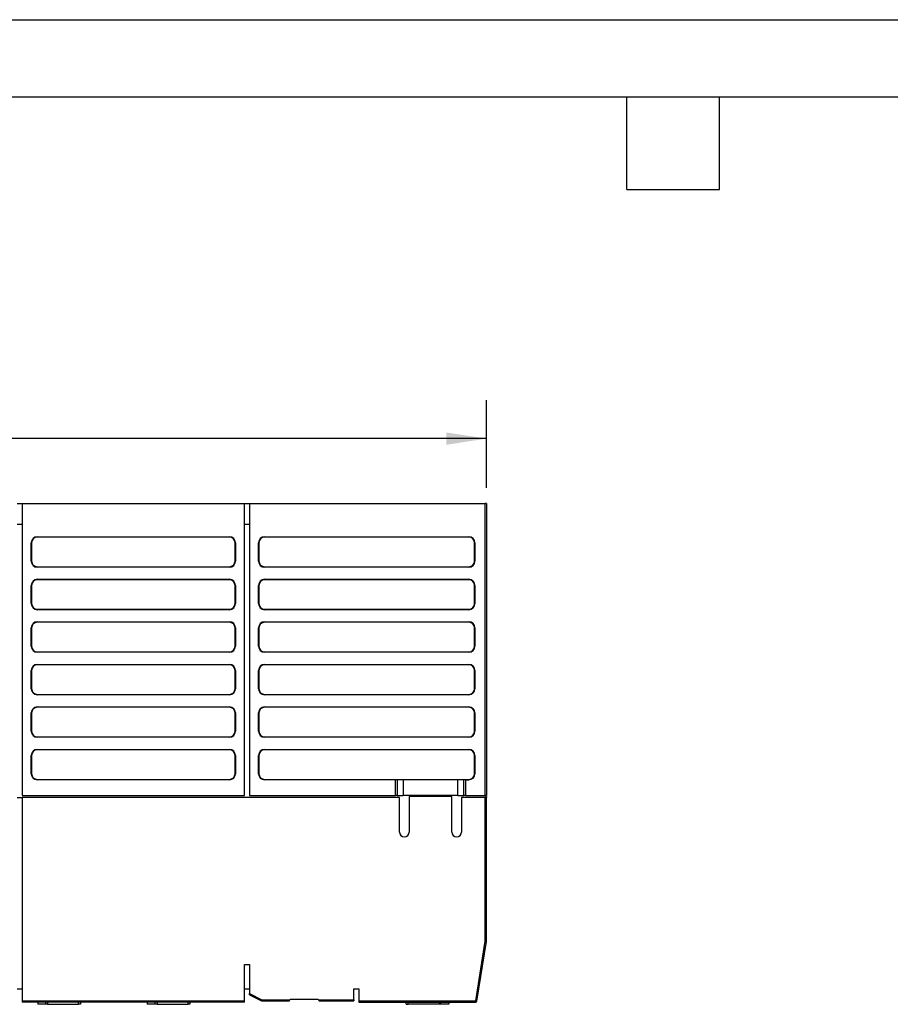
# Model space of a CAD drawing. Header units: millimetres. Extents: x 0 to 559, y 0 to 432.
# Tile 7 of 17: x 172 to 315, y 270 to 432. Entities that reach past the tile are written whole.
import ezdxf

# ---------------------------------------------------------------- set-up
doc = ezdxf.new("R2010")
doc.units = ezdxf.units.MM
doc.header["$LTSCALE"] = 2
doc.layers.add('DIMENSIONS', color=140, linetype='Continuous', lineweight=25)
doc.layers.add('TEXT', color=140, linetype='Continuous', lineweight=25)
doc.styles.add('SLDTEXTSTYLE0', font='TXT', dxfattribs={"width": 0.7})
doc.dimstyles.new('SLDDIMSTYLE0', dxfattribs={"dimtxt": 4.316016, "dimasz": 6.604, "dimexe": 0, "dimexo": 0.0625, "dimgap": 1.079004, "dimtad": 0, "dimtih": 1, "dimtoh": 1, "dimrnd": 1e-09, "dimzin": 4, "dimdsep": 46, "dimtxsty": 'SLDTEXTSTYLE0', "dimsah": 1, "dimcen": 0.09, "dimadec": 0, "dimazin": 1, "dimtfac": 1, "dimtofl": 0, "dimtmove": 0, "dimatfit": 3, "dimfxl": 0, "dimfrac": 2, "dimtolj": 1, "dimtzin": 12, "dimarcsym": 0})

# ---------------------------------------------------------------- blocks, each defined once
blk = doc.blocks.new('_D_10')
at = {"layer": 'DIMENSIONS'}
for p, q in [((60.7, 354.74), (60.7, 369.2)), ((248.7, 354.74), (248.7, 369.2)), ((60.7, 362.85), (142.44, 362.85)), ((148.29, 362.85), (146.84, 362.85)), ((146.84, 362.85), (146.84, 355.99)), ((161.12, 362.85), (162.57, 362.85)), ((162.57, 362.85), (162.57, 355.99)), ((248.7, 362.85), (166.97, 362.85)), ((146.84, 355.99), (148.29, 355.99)), ((162.57, 355.99), (161.12, 355.99))]:
    blk.add_line(p, q, dxfattribs=at)
for points in [[(60.7, 362.85), (67.31, 361.84), (67.31, 363.87)], [(248.7, 362.85), (242.1, 363.87), (242.1, 361.84)]]:
    blk.add_solid(points, dxfattribs=at)
at = {"layer": 'DIMENSIONS', "char_height": 4.233, "attachment_point": 1, "style": 'SLDTEXTSTYLE0'}
for s, insert in [('188.0', (146.5, 369.28)), ('7.40', (148.29, 361.45))]:
    blk.add_mtext(s, dxfattribs=dict(at, insert=insert))

msp = doc.modelspace()

# ---------------------------------------------------------------- linework, layer by layer
at = {"color": 7, "linetype": 'Continuous'}
msp.add_line((0.005, 431.805), (558.805, 431.805), dxfattribs=at)
for p, q in [((171.505, 352.199), (172.305, 352.199)), ((172.305, 352.199), (172.305, 304.099)), ((172.305, 352.199), (208.905, 352.199)), ((208.905, 304.099), (208.905, 352.199)), ((208.905, 352.199), (209.705, 352.199)), ((209.705, 352.199), (209.705, 304.099)), ((209.705, 352.199), (248.505, 352.199)), ((248.505, 304.099), (248.505, 352.199)), ((248.705, 352.199), (248.505, 352.199)), ((248.705, 352.199), (248.705, 304.099)), ((171.505, 348.799), (172.305, 348.799)), ((208.905, 348.799), (209.705, 348.799)), ((173.868, 345.699), (173.805, 345.699)), ((173.805, 342.699), (173.805, 345.699)), ((173.868, 345.699), (173.868, 342.699)), ((174.805, 346.699), (174.805, 346.636)), ((174.805, 346.699), (206.405, 346.699)), ((206.405, 346.636), (174.805, 346.636)), ((206.405, 346.636), (206.405, 346.699)), ((207.405, 345.699), (207.341, 345.699)), ((207.341, 342.699), (207.341, 345.699)), ((207.405, 345.699), (207.405, 342.699)), ((211.268, 345.699), (211.205, 345.699)), ((211.205, 342.699), (211.205, 345.699)), ((211.268, 345.699), (211.268, 342.699)), ((212.205, 346.699), (212.205, 346.636)), ((212.205, 346.699), (245.805, 346.699)), ((245.805, 346.636), (212.205, 346.636)), ((245.805, 346.636), (245.805, 346.699)), ((246.805, 345.699), (246.741, 345.699)), ((246.741, 342.699), (246.741, 345.699)), ((246.805, 345.699), (246.805, 342.699)), ((173.805, 342.699), (173.868, 342.699)), ((207.341, 342.699), (207.405, 342.699)), ((211.205, 342.699), (211.268, 342.699)), ((246.741, 342.699), (246.805, 342.699)), ((174.805, 341.763), (174.805, 341.699)), ((174.805, 341.763), (206.405, 341.763)), ((206.405, 341.699), (174.805, 341.699)), ((206.405, 341.699), (206.405, 341.763)), ((212.205, 341.763), (212.205, 341.699)), ((212.205, 341.763), (245.805, 341.763)), ((245.805, 341.699), (212.205, 341.699)), ((245.805, 341.699), (245.805, 341.763)), ((173.868, 338.699), (173.805, 338.699)), ((173.805, 335.699), (173.805, 338.699)), ((173.868, 338.699), (173.868, 335.699)), ((174.805, 339.699), (174.805, 339.636)), ((174.805, 339.699), (206.405, 339.699)), ((206.405, 339.636), (174.805, 339.636)), ((206.405, 339.636), (206.405, 339.699)), ((207.405, 338.699), (207.341, 338.699)), ((207.341, 335.699), (207.341, 338.699)), ((207.405, 338.699), (207.405, 335.699)), ((211.268, 338.699), (211.205, 338.699)), ((211.205, 335.699), (211.205, 338.699)), ((211.268, 338.699), (211.268, 335.699)), ((212.205, 339.699), (212.205, 339.636)), ((212.205, 339.699), (245.805, 339.699)), ((245.805, 339.636), (212.205, 339.636)), ((245.805, 339.636), (245.805, 339.699)), ((246.805, 338.699), (246.741, 338.699)), ((246.741, 335.699), (246.741, 338.699)), ((246.805, 338.699), (246.805, 335.699)), ((173.805, 335.699), (173.868, 335.699)), ((207.341, 335.699), (207.405, 335.699)), ((211.205, 335.699), (211.268, 335.699)), ((246.741, 335.699), (246.805, 335.699)), ((174.805, 334.763), (174.805, 334.699)), ((174.805, 334.763), (206.405, 334.763)), ((206.405, 334.699), (174.805, 334.699)), ((206.405, 334.699), (206.405, 334.763)), ((212.205, 334.763), (212.205, 334.699)), ((212.205, 334.763), (245.805, 334.763)), ((245.805, 334.699), (212.205, 334.699)), ((245.805, 334.699), (245.805, 334.763)), ((174.805, 332.699), (206.405, 332.699)), ((174.805, 332.699), (174.805, 332.636)), ((206.405, 332.636), (174.805, 332.636)), ((206.405, 332.636), (206.405, 332.699)), ((212.205, 332.699), (245.805, 332.699)), ((212.205, 332.699), (212.205, 332.636)), ((245.805, 332.636), (212.205, 332.636)), ((245.805, 332.636), (245.805, 332.699)), ((173.805, 328.699), (173.805, 331.699)), ((173.868, 331.699), (173.805, 331.699)), ((173.868, 331.699), (173.868, 328.699)), ((207.405, 331.699), (207.341, 331.699)), ((207.341, 328.699), (207.341, 331.699)), ((207.405, 331.699), (207.405, 328.699)), ((211.205, 328.699), (211.205, 331.699)), ((211.268, 331.699), (211.205, 331.699)), ((211.268, 331.699), (211.268, 328.699)), ((246.805, 331.699), (246.741, 331.699)), ((246.741, 328.699), (246.741, 331.699)), ((246.805, 331.699), (246.805, 328.699)), ((173.805, 328.699), (173.868, 328.699)), ((174.805, 327.763), (174.805, 327.699)), ((174.805, 327.763), (206.405, 327.763)), ((206.405, 327.699), (174.805, 327.699)), ((206.405, 327.699), (206.405, 327.763)), ((207.341, 328.699), (207.405, 328.699)), ((211.205, 328.699), (211.268, 328.699)), ((212.205, 327.763), (212.205, 327.699)), ((212.205, 327.763), (245.805, 327.763)), ((245.805, 327.699), (212.205, 327.699)), ((245.805, 327.699), (245.805, 327.763)), ((246.741, 328.699), (246.805, 328.699)), ((173.805, 321.699), (173.805, 324.699)), ((173.868, 324.699), (173.805, 324.699)), ((173.868, 324.699), (173.868, 321.699)), ((174.805, 325.699), (206.405, 325.699)), ((174.805, 325.699), (174.805, 325.636)), ((206.405, 325.636), (174.805, 325.636)), ((206.405, 325.636), (206.405, 325.699)), ((207.405, 324.699), (207.341, 324.699)), ((207.341, 321.699), (207.341, 324.699)), ((207.405, 324.699), (207.405, 321.699)), ((211.205, 321.699), (211.205, 324.699)), ((211.268, 324.699), (211.205, 324.699)), ((211.268, 324.699), (211.268, 321.699)), ((212.205, 325.699), (245.805, 325.699)), ((212.205, 325.699), (212.205, 325.636)), ((245.805, 325.636), (212.205, 325.636)), ((245.805, 325.636), (245.805, 325.699)), ((246.805, 324.699), (246.741, 324.699)), ((246.741, 321.699), (246.741, 324.699)), ((246.805, 324.699), (246.805, 321.699)), ((173.805, 321.699), (173.868, 321.699)), ((207.341, 321.699), (207.405, 321.699)), ((211.205, 321.699), (211.268, 321.699)), ((246.741, 321.699), (246.805, 321.699)), ((174.805, 320.763), (174.805, 320.699)), ((174.805, 320.763), (206.405, 320.763)), ((206.405, 320.699), (174.805, 320.699)), ((206.405, 320.699), (206.405, 320.763)), ((212.205, 320.763), (212.205, 320.699)), ((212.205, 320.763), (245.805, 320.763)), ((245.805, 320.699), (212.205, 320.699)), ((245.805, 320.699), (245.805, 320.763)), ((173.805, 314.699), (173.805, 317.699)), ((173.868, 317.699), (173.805, 317.699)), ((173.868, 317.699), (173.868, 314.699)), ((174.805, 318.699), (206.405, 318.699)), ((174.805, 318.699), (174.805, 318.636)), ((206.405, 318.636), (174.805, 318.636)), ((206.405, 318.636), (206.405, 318.699)), ((207.405, 317.699), (207.341, 317.699)), ((207.341, 314.699), (207.341, 317.699)), ((207.405, 317.699), (207.405, 314.699)), ((211.205, 314.699), (211.205, 317.699)), ((211.268, 317.699), (211.205, 317.699)), ((211.268, 317.699), (211.268, 314.699)), ((212.205, 318.699), (245.805, 318.699)), ((212.205, 318.699), (212.205, 318.636)), ((245.805, 318.636), (212.205, 318.636)), ((245.805, 318.636), (245.805, 318.699)), ((246.805, 317.699), (246.741, 317.699)), ((246.741, 314.699), (246.741, 317.699)), ((246.805, 317.699), (246.805, 314.699)), ((173.805, 314.699), (173.868, 314.699)), ((207.341, 314.699), (207.405, 314.699)), ((211.205, 314.699), (211.268, 314.699)), ((246.741, 314.699), (246.805, 314.699)), ((174.805, 313.763), (174.805, 313.699)), ((174.805, 313.763), (206.405, 313.763)), ((206.405, 313.699), (174.805, 313.699)), ((206.405, 313.699), (206.405, 313.763)), ((212.205, 313.763), (212.205, 313.699)), ((212.205, 313.763), (245.805, 313.763)), ((245.805, 313.699), (212.205, 313.699)), ((245.805, 313.699), (245.805, 313.763)), ((174.805, 311.699), (174.805, 311.636)), ((174.805, 311.699), (206.405, 311.699)), ((206.405, 311.636), (174.805, 311.636)), ((206.405, 311.636), (206.405, 311.699)), ((212.205, 311.699), (212.205, 311.636)), ((212.205, 311.699), (245.805, 311.699)), ((245.805, 311.636), (212.205, 311.636)), ((245.805, 311.636), (245.805, 311.699)), ((173.868, 310.699), (173.805, 310.699)), ((173.805, 307.699), (173.805, 310.699)), ((173.868, 310.699), (173.868, 307.699)), ((207.405, 310.699), (207.341, 310.699)), ((207.341, 307.699), (207.341, 310.699)), ((207.405, 310.699), (207.405, 307.699)), ((211.268, 310.699), (211.205, 310.699)), ((211.205, 307.699), (211.205, 310.699)), ((211.268, 310.699), (211.268, 307.699)), ((246.805, 310.699), (246.741, 310.699)), ((246.741, 307.699), (246.741, 310.699)), ((246.805, 310.699), (246.805, 307.699)), ((173.805, 307.699), (173.868, 307.699)), ((174.805, 306.763), (174.805, 306.699)), ((174.805, 306.763), (206.405, 306.763)), ((206.405, 306.699), (174.805, 306.699)), ((206.405, 306.699), (206.405, 306.763)), ((207.341, 307.699), (207.405, 307.699)), ((211.205, 307.699), (211.268, 307.699)), ((212.205, 306.763), (212.205, 306.699)), ((212.205, 306.763), (245.805, 306.763)), ((233.74, 306.699), (212.205, 306.699)), ((233.74, 304.099), (233.74, 306.699)), ((234.032, 306.699), (233.74, 306.699)), ((234.032, 306.699), (234.032, 304.099)), ((235.005, 306.699), (234.032, 306.699)), ((235.005, 306.699), (235.005, 304.099)), ((244.005, 306.699), (235.005, 306.699)), ((244.005, 304.099), (244.005, 306.699)), ((244.978, 306.699), (244.005, 306.699)), ((244.978, 304.099), (244.978, 306.699)), ((245.27, 306.699), (244.978, 306.699)), ((245.27, 306.699), (245.27, 304.099)), ((245.27, 306.699), (245.805, 306.699)), ((245.805, 306.699), (245.805, 306.763)), ((246.741, 307.699), (246.805, 307.699)), ((171.505, 303.799), (172.305, 303.799)), ((172.305, 304.099), (208.905, 304.099)), ((172.305, 303.799), (172.305, 270.299)), ((234.405, 303.799), (172.305, 303.799)), ((209.705, 304.099), (233.74, 304.099)), ((234.032, 304.099), (233.74, 304.099)), ((234.032, 304.099), (235.005, 304.099)), ((234.405, 298.099), (234.405, 303.799)), ((244.005, 304.099), (235.005, 304.099)), ((236.005, 303.949), (236.005, 298.099)), ((243.005, 303.949), (236.005, 303.949)), ((243.005, 298.099), (243.005, 303.949)), ((244.005, 304.099), (244.978, 304.099)), ((244.605, 303.799), (244.605, 298.099)), ((248.505, 303.799), (244.605, 303.799)), ((245.27, 304.099), (244.978, 304.099)), ((245.27, 304.099), (248.505, 304.099)), ((248.705, 304.099), (248.505, 304.099)), ((248.505, 280.115), (248.505, 303.799)), ((248.705, 303.799), (248.505, 303.799)), ((248.605, 304.099), (248.605, 303.799)), ((248.605, 303.949), (248.705, 303.949)), ((248.705, 303.949), (248.705, 303.799)), ((248.705, 280.099), (248.705, 303.799)), ((246.934, 270.299), (248.505, 280.115)), ((247.132, 270.268), (248.705, 280.099)), ((208.905, 276.299), (209.705, 276.299)), ((208.905, 270.299), (208.905, 276.299)), ((209.705, 276.299), (209.705, 271.523)), ((171.505, 272.299), (172.305, 272.299)), ((208.905, 272.299), (209.705, 272.299)), ((226.905, 272.299), (227.705, 272.299)), ((226.905, 270.499), (226.905, 272.299)), ((227.705, 272.299), (227.705, 270.299)), ((209.705, 271.523), (211.752, 270.499)), ((209.705, 271.299), (209.705, 271.523)), ((209.705, 271.299), (211.705, 270.299)), ((172.305, 270.299), (208.905, 270.299)), ((172.305, 270.299), (172.305, 270.099)), ((208.905, 270.099), (172.305, 270.099)), ((174.905, 270.099), (174.905, 269.799)), ((176.205, 269.799), (174.905, 269.799)), ((176.205, 269.799), (176.205, 270.099)), ((176.505, 269.799), (176.205, 269.799)), ((176.505, 270.099), (176.505, 269.799)), ((176.505, 269.799), (181.605, 269.799)), ((181.605, 269.799), (181.605, 270.099)), ((181.905, 269.799), (181.605, 269.799)), ((181.905, 270.099), (181.905, 269.799)), ((192.905, 270.099), (192.905, 269.749)), ((194.205, 269.749), (192.905, 269.749)), ((194.205, 269.749), (194.205, 270.099)), ((194.505, 269.749), (194.205, 269.749)), ((194.505, 270.099), (194.505, 269.749)), ((194.505, 269.749), (199.605, 269.749)), ((199.605, 269.749), (199.605, 270.099)), ((199.905, 269.749), (199.605, 269.749)), ((199.905, 270.099), (199.905, 269.749)), ((208.905, 270.099), (208.905, 270.299)), ((211.705, 270.299), (216.255, 270.299)), ((211.752, 270.499), (216.355, 270.499)), ((216.355, 270.499), (216.405, 270.599)), ((216.405, 270.599), (221.005, 270.599)), ((221.005, 270.599), (221.055, 270.499)), ((221.055, 270.499), (226.905, 270.499)), ((221.155, 270.299), (226.905, 270.299)), ((226.905, 270.499), (226.905, 270.299)), ((227.705, 270.299), (246.934, 270.299)), ((227.705, 270.299), (227.705, 270.099)), ((227.705, 270.099), (246.934, 270.099)), ((235.505, 269.749), (235.505, 270.099)), ((235.505, 269.749), (235.805, 269.749)), ((235.805, 269.749), (235.805, 270.099)), ((240.905, 269.749), (235.805, 269.749)), ((240.905, 270.099), (240.905, 269.749)), ((241.205, 269.749), (240.905, 269.749)), ((241.205, 269.749), (241.205, 270.099)), ((242.505, 269.749), (241.205, 269.749)), ((242.505, 270.099), (242.505, 269.749)), ((246.934, 270.102), (246.934, 270.299)), ((246.934, 270.299), (247.074, 270.277)), ((246.934, 270.099), (246.934, 270.102)), ((247.074, 270.277), (247.132, 270.268))]:
    msp.add_line(p, q)
at = {"flags": 128}
for points in [[(211.752, 270.499), (211.741, 270.451), (211.731, 270.411), (211.719, 270.357), (211.713, 270.332), (211.708, 270.313), (211.705, 270.299)], [(216.255, 270.299), (216.257, 270.303), (216.263, 270.314), (216.272, 270.333), (216.285, 270.36), (216.312, 270.413), (216.332, 270.452), (216.355, 270.499)]]:
    msp.add_lwpolyline(points, dxfattribs=at)
for centre, radius, start, end in [((174.805, 345.699), 1, 90, 180), ((174.805, 345.699), 0.937, 90, 180), ((206.405, 345.699), 1, 0, 90), ((206.405, 345.699), 0.937, 0, 90), ((212.205, 345.699), 1, 90, 180), ((212.205, 345.699), 0.937, 90, 180), ((245.805, 345.699), 1, 0, 90), ((245.805, 345.699), 0.937, 0, 90), ((174.805, 342.699), 1, 180, 270), ((174.805, 342.699), 0.937, 180, 270), ((206.405, 342.699), 1, 270, 360), ((206.405, 342.699), 0.937, 270, 360), ((212.205, 342.699), 1, 180, 270), ((212.205, 342.699), 0.937, 180, 270), ((245.805, 342.699), 1, 270, 360), ((245.805, 342.699), 0.937, 270, 360), ((174.805, 338.699), 1, 90, 180), ((174.805, 338.699), 0.937, 90, 180), ((206.405, 338.699), 1, 0, 90), ((206.405, 338.699), 0.937, 0, 90), ((212.205, 338.699), 1, 90, 180), ((212.205, 338.699), 0.937, 90, 180), ((245.805, 338.699), 1, 0, 90), ((245.805, 338.699), 0.937, 0, 90), ((174.805, 335.699), 1, 180, 270), ((174.805, 335.699), 0.937, 180, 270), ((206.405, 335.699), 1, 270, 360), ((206.405, 335.699), 0.937, 270, 360), ((212.205, 335.699), 1, 180, 270), ((212.205, 335.699), 0.936, 180, 270), ((245.805, 335.699), 1, 270, 360), ((245.805, 335.699), 0.937, 270, 360), ((174.805, 331.699), 1, 90, 180), ((174.805, 331.699), 0.937, 90, 180), ((206.405, 331.699), 1, 0, 90), ((206.405, 331.699), 0.936, 0, 90), ((212.205, 331.699), 1, 90, 180), ((212.205, 331.699), 0.937, 90, 180), ((245.805, 331.699), 1, 360, 90), ((245.805, 331.699), 0.936, 360, 90), ((174.805, 328.699), 1, 180, 270), ((174.805, 328.699), 0.937, 180, 270), ((206.405, 328.699), 1, 270, 360), ((206.405, 328.699), 0.937, 270, 360), ((212.205, 328.699), 1, 180, 270), ((212.205, 328.699), 0.937, 180, 270), ((245.805, 328.699), 1, 270, 360), ((245.805, 328.699), 0.937, 270, 360), ((174.805, 324.699), 1, 90, 180), ((174.805, 324.699), 0.937, 90, 180), ((206.405, 324.699), 1, 0, 90), ((206.405, 324.699), 0.937, 0, 90), ((212.205, 324.699), 1, 90, 180), ((212.205, 324.699), 0.937, 90, 180), ((245.805, 324.699), 1, 360, 90), ((245.805, 324.699), 0.936, 360, 90), ((174.805, 321.699), 1, 180, 270), ((174.805, 321.699), 0.937, 180, 270), ((206.405, 321.699), 1, 270, 360), ((206.405, 321.699), 0.937, 270, 360), ((212.205, 321.699), 1, 180, 270), ((212.205, 321.699), 0.936, 180, 270), ((245.805, 321.699), 1, 270, 360), ((245.805, 321.699), 0.937, 270, 360), ((174.805, 317.699), 1, 90, 180), ((174.805, 317.699), 0.936, 90, 180), ((206.405, 317.699), 1, 0, 90), ((206.405, 317.699), 0.936, 0, 90), ((212.205, 317.699), 1, 90, 180), ((212.205, 317.699), 0.936, 90, 180), ((245.805, 317.699), 1, 360, 90), ((245.805, 317.699), 0.936, 360, 90), ((174.805, 314.699), 1, 180, 270), ((174.805, 314.699), 0.937, 180, 270), ((206.405, 314.699), 1, 270, 360), ((206.405, 314.699), 0.937, 270, 360), ((212.205, 314.699), 1, 180, 270), ((212.205, 314.699), 0.936, 180, 270), ((245.805, 314.699), 1, 270, 360), ((245.805, 314.699), 0.937, 270, 360), ((174.805, 310.699), 1, 90, 180), ((174.805, 310.699), 0.937, 90, 180), ((206.405, 310.699), 1, 0, 90), ((206.405, 310.699), 0.936, 0, 90), ((212.205, 310.699), 1, 90, 180), ((212.205, 310.699), 0.937, 90, 180), ((245.805, 310.699), 1, 360, 90), ((245.805, 310.699), 0.936, 360, 90), ((174.805, 307.699), 1, 180, 270), ((174.805, 307.699), 0.937, 180, 270), ((206.405, 307.699), 1, 270, 360), ((206.405, 307.699), 0.937, 270, 360), ((212.205, 307.699), 1, 180, 270), ((212.205, 307.699), 0.936, 180, 270), ((245.805, 307.699), 1, 270, 360), ((245.805, 307.699), 0.937, 270, 360), ((235.205, 298.099), 0.8, 180, 0), ((243.805, 298.099), 0.8, 180, 0), ((247.267, 263.277), 16.884, 85.11443, 85.79529), ((243.07, 281.382), 24.558, 206.3042, 206.8259), ((246.934, 270.299), 0.2, 270, 350.90972)]:
    msp.add_arc(centre, radius, start, end)
at = {"layer": 'TEXT'}
for p, q in [((12.7, 419.1), (546.1, 419.1)), ((271.78, 403.86), (271.78, 419.1)), ((287.02, 403.86), (287.02, 419.1)), ((271.78, 403.86), (287.02, 403.86))]:
    msp.add_line(p, q, dxfattribs=at)

# ---------------------------------------------------------------- dimensions: what is measured, and where the dimension line sits
at = {"layer": 'DIMENSIONS'}
dim = msp.add_linear_dim(base=(248.705, 362.852), p1=(60.705, 352.199), p2=(248.705, 352.199), dimstyle='SLDDIMSTYLE0', dxfattribs=at)
dim.commit()
dim.dimension.update_dxf_attribs({"geometry": '_D_10', "text_midpoint": (154.705, 362.852), "dimtype": 160})

doc.saveas('drawing.dxf')
